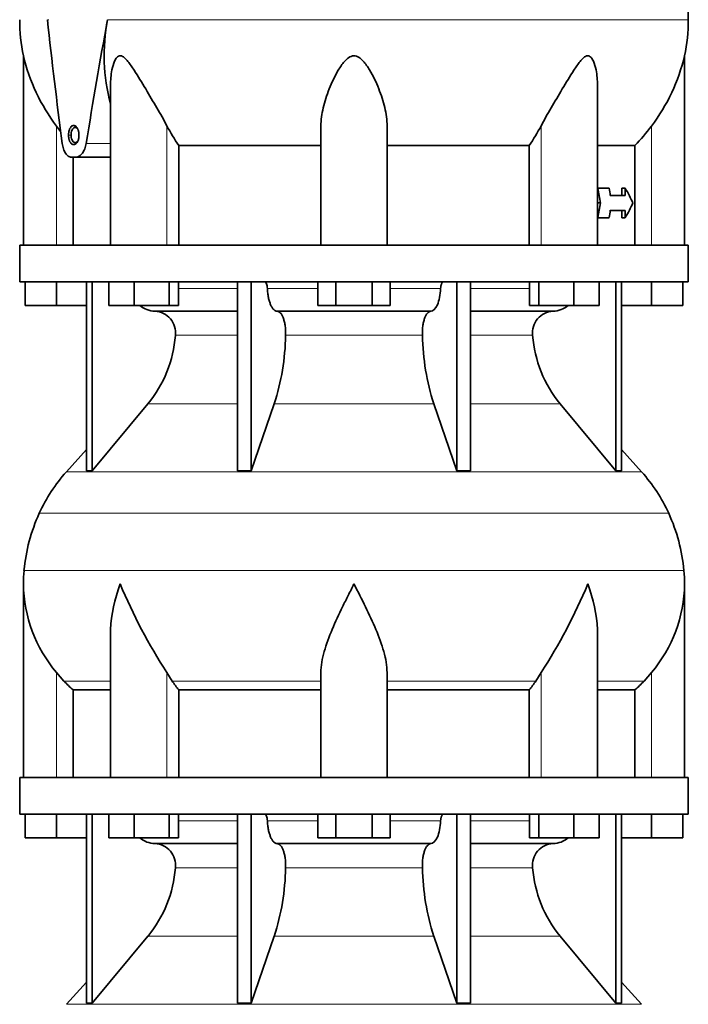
# Model space of a CAD drawing. Header units: millimetres. Extents: x 150 to 747, y -659 to 1200.
# Tile 12 of 13: x 494 to 676, y 475 to 744. Entities that reach past the tile are written whole.
import ezdxf

# ---------------------------------------------------------------- set-up
doc = ezdxf.new("R2010")
doc.units = ezdxf.units.MM
doc.layers.add('VSI134_DIFFUSORE', color=7, linetype='Continuous')
doc.layers.add('VSI134_TESTATA', color=7, linetype='Continuous')

# ---------------------------------------------------------------- blocks, each defined once
blk = doc.blocks.new('SE3')
at = {"layer": 'VSI134_DIFFUSORE', "color": 7, "linetype": 'Continuous', "lineweight": 35}
for p, q in [((675.53, 682.18), (493.53, 682.18)), ((493.53, 682.18), (493.53, 672.18)), ((675.53, 672.18), (675.53, 682.18)), ((493.53, 672.18), (675.53, 672.18)), ((495.03, 665.78), (495.03, 672.18)), ((495.03, 665.78), (495.03, 672.18)), ((503.53, 665.78), (503.53, 672.18)), ((511.7, 672.18), (511.7, 620.73)), ((513.23, 672.18), (513.23, 620.73)), ((517.78, 665.78), (517.78, 672.18)), ((524.72, 665.78), (524.72, 672.18)), ((534.2, 665.78), (534.2, 672.18)), ((536.74, 665.78), (536.74, 672.18)), ((552.83, 672.18), (552.83, 620.73)), ((556.53, 672.18), (556.53, 620.73)), ((574.72, 665.78), (574.72, 672.18)), ((579.62, 665.78), (579.62, 672.18)), ((589.44, 665.78), (589.44, 672.18)), ((594.35, 665.78), (594.35, 672.18)), ((612.53, 672.18), (612.53, 620.73)), ((616.23, 672.18), (616.23, 620.73)), ((632.33, 665.78), (632.33, 672.18)), ((634.87, 665.78), (634.87, 672.18)), ((644.35, 665.78), (644.35, 672.18)), ((651.29, 665.78), (651.29, 672.18)), ((655.83, 672.18), (655.83, 620.73)), ((657.36, 672.18), (657.36, 620.73)), ((665.53, 665.78), (665.53, 672.18)), ((674.03, 665.78), (674.03, 672.18)), ((503.53, 665.78), (495.03, 665.78)), ((511.7, 665.78), (503.53, 665.78)), ((524.72, 665.78), (517.78, 665.78)), ((534.2, 665.78), (524.72, 665.78)), ((536.74, 665.78), (534.2, 665.78)), ((579.62, 665.78), (574.72, 665.78)), ((589.44, 665.78), (579.62, 665.78)), ((594.35, 665.78), (589.44, 665.78)), ((634.87, 665.78), (632.33, 665.78)), ((644.35, 665.78), (634.87, 665.78)), ((651.29, 665.78), (644.35, 665.78)), ((665.53, 665.78), (657.36, 665.78)), ((674.03, 665.78), (665.53, 665.78)), ((530.36, 664.18), (552.83, 664.18)), ((563.62, 664.18), (605.44, 664.18)), ((616.23, 664.18), (638.71, 664.18)), ((513.23, 620.73), (528.39, 638.94)), ((556.53, 620.73), (562.81, 638.94)), ((606.26, 638.94), (612.53, 620.73)), ((640.67, 638.94), (655.83, 620.73)), ((511.7, 626.5), (506.23, 620.43)), ((662.83, 620.43), (657.36, 626.5)), ((511.7, 620.73), (513.23, 620.73)), ((552.83, 620.73), (556.53, 620.73)), ((612.53, 620.73), (616.23, 620.73)), ((655.83, 620.73), (657.36, 620.73)), ((494.53, 589.92), (494.53, 537.18)), ((674.53, 537.18), (674.53, 589.92)), ((518.26, 576.54), (518.26, 537.18)), ((650.81, 537.18), (650.81, 576.54)), ((505.54, 563.48), (503.53, 565.78)), ((535.04, 563.48), (533.62, 565.78)), ((575.53, 537.18), (575.53, 565.78)), ((593.53, 537.18), (593.53, 565.78)), ((635.44, 565.78), (634.02, 563.48)), ((665.53, 565.78), (663.52, 563.48)), ((508.06, 561.04), (518.26, 561.04)), ((508.06, 537.18), (508.06, 561.04)), ((536.82, 561.04), (575.53, 561.04)), ((536.82, 537.18), (536.82, 561.04)), ((593.53, 561.04), (632.24, 561.04)), ((632.24, 561.04), (632.24, 537.18)), ((650.81, 561.04), (661, 561.04)), ((661, 561.04), (661, 537.18)), ((675.53, 537.18), (493.53, 537.18)), ((493.53, 537.18), (493.53, 527.18)), ((675.53, 527.18), (675.53, 537.18)), ((493.53, 527.18), (675.53, 527.18)), ((495.03, 520.78), (495.03, 527.18)), ((495.03, 520.78), (495.03, 527.18)), ((503.53, 520.78), (503.53, 527.18)), ((511.7, 527.18), (511.7, 475.73)), ((513.23, 527.18), (513.23, 475.73)), ((517.78, 520.78), (517.78, 527.18)), ((524.72, 520.78), (524.72, 527.18)), ((534.2, 520.78), (534.2, 527.18)), ((536.74, 520.78), (536.74, 527.18)), ((552.83, 527.18), (552.83, 475.73)), ((556.53, 527.18), (556.53, 475.73)), ((574.72, 520.78), (574.72, 527.18)), ((579.62, 520.78), (579.62, 527.18)), ((589.44, 520.78), (589.44, 527.18)), ((594.35, 520.78), (594.35, 527.18)), ((612.53, 527.18), (612.53, 475.73)), ((616.23, 527.18), (616.23, 475.73)), ((632.33, 520.78), (632.33, 527.18)), ((634.87, 520.78), (634.87, 527.18)), ((644.35, 520.78), (644.35, 527.18)), ((651.29, 520.78), (651.29, 527.18)), ((655.83, 527.18), (655.83, 475.73)), ((657.36, 527.18), (657.36, 475.73)), ((665.53, 520.78), (665.53, 527.18)), ((674.03, 520.78), (674.03, 527.18)), ((503.53, 520.78), (495.03, 520.78)), ((511.7, 520.78), (503.53, 520.78)), ((524.72, 520.78), (517.78, 520.78)), ((534.2, 520.78), (524.72, 520.78)), ((536.74, 520.78), (534.2, 520.78)), ((579.62, 520.78), (574.72, 520.78)), ((589.44, 520.78), (579.62, 520.78)), ((594.35, 520.78), (589.44, 520.78)), ((634.87, 520.78), (632.33, 520.78)), ((644.35, 520.78), (634.87, 520.78)), ((651.29, 520.78), (644.35, 520.78)), ((665.53, 520.78), (657.36, 520.78)), ((674.03, 520.78), (665.53, 520.78)), ((530.36, 519.18), (552.83, 519.18)), ((563.62, 519.18), (605.44, 519.18)), ((616.23, 519.18), (638.71, 519.18)), ((513.23, 475.73), (528.39, 493.94)), ((556.53, 475.73), (562.81, 493.94)), ((606.26, 493.94), (612.53, 475.73)), ((640.67, 493.94), (655.83, 475.73)), ((511.7, 481.5), (506.23, 475.43)), ((662.83, 475.43), (657.36, 481.5)), ((511.7, 475.73), (513.23, 475.73)), ((552.83, 475.73), (556.53, 475.73)), ((612.53, 475.73), (616.23, 475.73)), ((655.83, 475.73), (657.36, 475.73))]:
    blk.add_line(p, q, dxfattribs=at)
at = {"layer": 'VSI134_DIFFUSORE', "color": 4, "linetype": 'Continuous', "lineweight": 9}
for p, q in [((536.74, 670.41), (552.83, 670.41)), ((560.96, 670.41), (574.72, 670.41)), ((594.35, 670.41), (608.1, 670.41)), ((616.23, 670.41), (632.33, 670.41)), ((552.83, 657.64), (535.9, 657.64)), ((603.14, 657.64), (565.92, 657.64)), ((633.16, 657.64), (616.23, 657.64)), ((528.39, 638.94), (552.83, 638.94)), ((562.81, 638.94), (606.26, 638.94)), ((616.23, 638.94), (640.67, 638.94)), ((506.23, 620.43), (662.83, 620.43)), ((670.2, 609.17), (498.86, 609.17)), ((494.7, 593.54), (674.36, 593.54)), ((503.53, 537.18), (503.53, 565.78)), ((518.26, 563.48), (505.54, 563.48)), ((533.62, 537.18), (533.62, 565.78)), ((575.53, 563.48), (535.04, 563.48)), ((593.53, 563.48), (634.02, 563.48)), ((635.44, 537.18), (635.44, 565.78)), ((650.81, 563.48), (663.52, 563.48)), ((665.53, 537.18), (665.53, 565.78)), ((536.74, 525.41), (552.83, 525.41)), ((560.96, 525.41), (574.72, 525.41)), ((594.35, 525.41), (608.1, 525.41)), ((616.23, 525.41), (632.33, 525.41)), ((552.83, 512.64), (535.9, 512.64)), ((603.14, 512.64), (565.92, 512.64)), ((633.16, 512.64), (616.23, 512.64)), ((528.39, 493.94), (552.83, 493.94)), ((562.81, 493.94), (606.26, 493.94)), ((616.23, 493.94), (640.67, 493.94)), ((506.23, 475.43), (662.83, 475.43))]:
    blk.add_line(p, q, dxfattribs=at)
at = {"layer": 'VSI134_DIFFUSORE', "color": 7, "linetype": 'Continuous', "lineweight": 35}
for centre, radius, start, end in [((530.59, 670.86), 6.68, 229.5852, 268.0094), ((638.47, 670.86), 6.68, 271.9979, 310.3729), ((530.07, 658.32), 5.87, 353.3223, 87.2173), ((638.97, 658.34), 5.85, 92.5772, 186.8833), ((502.6, 660.16), 33.4, 320.5472, 355.6594), ((500.96, 658.84), 64.97, 342.1602, 358.9354), ((669.61, 659.09), 66.48, 181.2569, 197.6475), ((666.57, 660.21), 33.51, 184.3996, 219.3938), ((538.93, 590.98), 44, 138, 155.5912), ((630.13, 590.98), 44, 24.4088, 42), ((543.48, 588.92), 49, 155.5912, 174.5826), ((625.58, 588.92), 49, 5.4174, 24.4088), ((533.03, 589.91), 38.5, 174.5826, 180.0014), ((636.03, 589.91), 38.5, 359.9671, 5.4174), ((533.22, 590.59), 38.7, 181.0158, 219.8906), ((659.21, 647.44), 149.81, 202.5842, 213.0334), ((509.85, 647.44), 149.81, 326.9666, 337.4158), ((635.84, 590.59), 38.7, 320.1094, 358.9842), ((568.16, 585.7), 39.88, 213.8582, 218.2062), ((600.91, 585.7), 39.88, 321.7938, 326.1418), ((530.59, 525.86), 6.68, 229.5852, 268.0094), ((638.47, 525.86), 6.68, 271.9979, 310.3729), ((530.07, 513.32), 5.87, 353.3223, 87.2173), ((638.97, 513.34), 5.85, 92.5772, 186.8833), ((502.6, 515.16), 33.4, 320.5472, 355.6594), ((500.96, 513.84), 64.97, 342.1602, 358.9354), ((669.61, 514.09), 66.48, 181.2569, 197.6475), ((666.57, 515.21), 33.51, 184.3996, 219.3938)]:
    blk.add_arc(centre, radius, start, end, dxfattribs=at)
for points, knots in [([(560.2, 672.18), (560.24, 672.18), (560.29, 672.17), (560.38, 672.13), (560.43, 672.1), (560.56, 671.97), (560.64, 671.84), (560.78, 671.51), (560.84, 671.32), (560.92, 670.89), (560.95, 670.65), (560.96, 670.41)], [0, 0, 0, 0, 0.125, 0.125, 0.25, 0.25, 0.5, 0.5, 0.75, 0.75, 1, 1, 1, 1]), ([(608.1, 670.41), (608.11, 670.65), (608.14, 670.88), (608.21, 671.21), (608.23, 671.31), (608.29, 671.5), (608.32, 671.59), (608.39, 671.76), (608.43, 671.83), (608.51, 671.95), (608.55, 672.01), (608.64, 672.1), (608.68, 672.13), (608.77, 672.17), (608.82, 672.18), (608.87, 672.18)], [0, 0, 0, 0, 0.25, 0.25, 0.375, 0.375, 0.5, 0.5, 0.625, 0.625, 0.75, 0.75, 0.875, 0.875, 1, 1, 1, 1]), ([(563.62, 664.18), (563.46, 664.18), (563.3, 664.22), (563.06, 664.34), (562.98, 664.39), (562.82, 664.5), (562.74, 664.57), (562.52, 664.79), (562.37, 664.98), (562.09, 665.43), (561.96, 665.68), (561.72, 666.24), (561.61, 666.56), (561.4, 667.23), (561.32, 667.59), (561.17, 668.34), (561.11, 668.74), (561.01, 669.56), (560.98, 669.98), (560.96, 670.41)], [0, 0, 0, 0, 0.125, 0.125, 0.1875, 0.1875, 0.25, 0.25, 0.375, 0.375, 0.5, 0.5, 0.625, 0.625, 0.75, 0.75, 0.875, 0.875, 1, 1, 1, 1]), ([(608.1, 670.41), (608.03, 668.7), (607.71, 667.1), (606.74, 664.83), (606.09, 664.18), (605.44, 664.18)], [0, 0, 0, 0, 0.5, 0.5, 1, 1, 1, 1]), ([(563.62, 664.18), (563.7, 664.18), (563.78, 664.17), (563.94, 664.13), (564.02, 664.1), (564.25, 663.97), (564.4, 663.84), (564.7, 663.5), (564.84, 663.3), (565.03, 662.94), (565.09, 662.81), (565.21, 662.53), (565.27, 662.38), (565.43, 661.92), (565.52, 661.59), (565.65, 661.05), (565.68, 660.87), (565.75, 660.49), (565.78, 660.3), (565.86, 659.71), (565.89, 659.3), (565.93, 658.47), (565.93, 658.05), (565.92, 657.64)], [0, 0, 0, 0, 0.0625, 0.0625, 0.125, 0.125, 0.25, 0.25, 0.375, 0.375, 0.4375, 0.4375, 0.5, 0.5, 0.625, 0.625, 0.6875, 0.6875, 0.75, 0.75, 0.875, 0.875, 1, 1, 1, 1]), ([(603.14, 657.64), (603.13, 658.05), (603.13, 658.47), (603.16, 659.09), (603.17, 659.29), (603.21, 659.7), (603.23, 659.9), (603.31, 660.49), (603.37, 660.87), (603.5, 661.41), (603.54, 661.58), (603.64, 661.92), (603.74, 662.24), (603.85, 662.53), (603.97, 662.8), (604.03, 662.94), (604.23, 663.3), (604.37, 663.51), (604.66, 663.84), (604.81, 663.97), (605.12, 664.14), (605.28, 664.18), (605.44, 664.18)], [0, 0, 0, 0, 0.125, 0.125, 0.1875, 0.1875, 0.25, 0.25, 0.375, 0.375, 0.4375, 0.4375, 0.5, 0.5625, 0.5625, 0.625, 0.625, 0.75, 0.75, 0.875, 0.875, 1, 1, 1, 1]), ([(518.26, 576.53), (518.26, 576.85), (518.26, 577.18), (518.41, 581.55), (519.4, 585.76), (520.89, 589.91)], [0.4601729, 0.4601729, 0.4601729, 0.4601729, 0.5, 0.5, 1, 1, 1, 1]), ([(575.53, 565.78), (575.53, 567.61), (575.89, 569.55), (576.99, 573.49), (577.73, 575.5), (579.45, 579.6), (580.41, 581.64), (581.91, 584.72), (582.43, 585.75), (583.47, 587.82), (584.01, 588.88), (584.53, 589.91)], [0, 0, 0, 0, 0.25, 0.25, 0.5, 0.5, 0.75, 0.75, 0.875, 0.875, 1, 1, 1, 1]), ([(593.53, 565.78), (593.53, 567.61), (593.18, 569.51), (592.08, 573.47), (591.34, 575.48), (588.8, 581.55), (586.65, 585.76), (584.53, 589.91)], [0, 0, 0, 0, 0.25, 0.25, 0.5, 0.5, 1, 1, 1, 1]), ([(650.81, 576.53), (650.81, 576.85), (650.8, 577.18), (650.65, 581.55), (649.67, 585.76), (648.17, 589.91)], [0.4601729, 0.4601729, 0.4601729, 0.4601729, 0.5, 0.5, 1, 1, 1, 1]), ([(560.2, 527.18), (560.24, 527.18), (560.29, 527.17), (560.38, 527.13), (560.43, 527.1), (560.56, 526.97), (560.64, 526.84), (560.78, 526.51), (560.84, 526.32), (560.92, 525.89), (560.95, 525.65), (560.96, 525.41)], [0, 0, 0, 0, 0.125, 0.125, 0.25, 0.25, 0.5, 0.5, 0.75, 0.75, 1, 1, 1, 1]), ([(608.1, 525.41), (608.11, 525.65), (608.14, 525.88), (608.21, 526.21), (608.23, 526.31), (608.29, 526.5), (608.32, 526.59), (608.39, 526.76), (608.43, 526.83), (608.51, 526.95), (608.55, 527.01), (608.64, 527.1), (608.68, 527.13), (608.77, 527.17), (608.82, 527.18), (608.87, 527.18)], [0, 0, 0, 0, 0.25, 0.25, 0.375, 0.375, 0.5, 0.5, 0.625, 0.625, 0.75, 0.75, 0.875, 0.875, 1, 1, 1, 1]), ([(563.62, 519.18), (563.46, 519.18), (563.3, 519.22), (563.06, 519.34), (562.98, 519.39), (562.82, 519.5), (562.74, 519.57), (562.52, 519.79), (562.37, 519.98), (562.09, 520.43), (561.96, 520.68), (561.72, 521.24), (561.61, 521.56), (561.4, 522.23), (561.32, 522.59), (561.17, 523.34), (561.11, 523.74), (561.01, 524.56), (560.98, 524.98), (560.96, 525.41)], [0, 0, 0, 0, 0.125, 0.125, 0.1875, 0.1875, 0.25, 0.25, 0.375, 0.375, 0.5, 0.5, 0.625, 0.625, 0.75, 0.75, 0.875, 0.875, 1, 1, 1, 1]), ([(608.1, 525.41), (608.03, 523.7), (607.71, 522.1), (606.74, 519.83), (606.09, 519.18), (605.44, 519.18)], [0, 0, 0, 0, 0.5, 0.5, 1, 1, 1, 1]), ([(563.62, 519.18), (563.7, 519.18), (563.78, 519.17), (563.94, 519.13), (564.02, 519.1), (564.25, 518.97), (564.4, 518.84), (564.7, 518.5), (564.84, 518.3), (565.03, 517.94), (565.09, 517.81), (565.21, 517.53), (565.27, 517.38), (565.43, 516.92), (565.52, 516.59), (565.65, 516.05), (565.68, 515.87), (565.75, 515.49), (565.78, 515.3), (565.86, 514.71), (565.89, 514.3), (565.93, 513.47), (565.93, 513.05), (565.92, 512.64)], [0, 0, 0, 0, 0.0625, 0.0625, 0.125, 0.125, 0.25, 0.25, 0.375, 0.375, 0.4375, 0.4375, 0.5, 0.5, 0.625, 0.625, 0.6875, 0.6875, 0.75, 0.75, 0.875, 0.875, 1, 1, 1, 1]), ([(603.14, 512.64), (603.13, 513.05), (603.13, 513.47), (603.16, 514.09), (603.17, 514.29), (603.21, 514.7), (603.23, 514.9), (603.31, 515.49), (603.37, 515.87), (603.5, 516.41), (603.54, 516.58), (603.64, 516.92), (603.74, 517.24), (603.85, 517.53), (603.97, 517.8), (604.03, 517.94), (604.23, 518.3), (604.37, 518.51), (604.66, 518.84), (604.81, 518.97), (605.12, 519.14), (605.28, 519.18), (605.44, 519.18)], [0, 0, 0, 0, 0.125, 0.125, 0.1875, 0.1875, 0.25, 0.25, 0.375, 0.375, 0.4375, 0.4375, 0.5, 0.5625, 0.5625, 0.625, 0.625, 0.75, 0.75, 0.875, 0.875, 1, 1, 1, 1])]:
    blk.add_open_spline(points, degree=3, knots=knots, dxfattribs=at)
for points in [[(508.06, 561.04), (507.19, 561.82), (506.35, 562.64), (505.54, 563.48)], [(663.52, 563.48), (662.71, 562.64), (661.87, 561.82), (661, 561.04)]]:
    blk.add_open_spline(points, degree=3, dxfattribs=at)
at = {"layer": 'VSI134_TESTATA', "color": 7, "linetype": 'Continuous', "lineweight": 35}
for p, q in [((675.52, 743.6), (675.46, 750.32)), ((494.53, 733.77), (494.53, 682.18)), ((674.53, 682.18), (674.53, 733.77)), ((518.26, 725.69), (518.26, 682.18)), ((650.81, 682.18), (650.81, 725.69)), ((575.53, 682.18), (575.53, 714.65)), ((593.53, 682.18), (593.53, 714.65)), ((536.82, 709.37), (575.53, 709.37)), ((536.82, 682.18), (536.82, 709.37)), ((593.53, 709.37), (632.24, 709.37)), ((632.24, 709.37), (632.24, 682.18)), ((650.81, 709.37), (661, 709.37)), ((661, 709.37), (661, 682.18)), ((508.85, 706.18), (507.59, 706.18)), ((508.06, 682.18), (508.06, 706.18)), ((508.85, 706.18), (518.26, 706.18)), ((650.81, 697.68), (650.88, 697.68)), ((653.97, 697.68), (650.88, 697.68)), ((657.43, 695.68), (657.43, 697.68)), ((657.43, 697.68), (658.36, 697.68)), ((658.36, 697.68), (658.36, 695.68)), ((658.36, 695.68), (654.3, 695.68)), ((650.81, 693.68), (651.64, 693.68)), ((650.81, 689.68), (650.88, 689.68)), ((653.97, 689.68), (650.88, 689.68)), ((658.36, 691.68), (654.3, 691.68)), ((657.43, 689.68), (657.43, 691.68)), ((657.43, 689.68), (658.36, 689.68)), ((658.36, 691.68), (658.36, 689.68))]:
    blk.add_line(p, q, dxfattribs=at)
at = {"layer": 'VSI134_TESTATA', "color": 4, "linetype": 'Continuous', "lineweight": 9}
for p, q in [((501.08, 743.6), (501.44, 743.61)), ((518.63, 743.6), (517.44, 743.6)), ((518.63, 743.6), (675.53, 743.6)), ((503.53, 682.18), (503.53, 714.65)), ((533.62, 682.18), (533.62, 714.65)), ((635.44, 682.18), (635.44, 714.65)), ((665.53, 682.18), (665.53, 714.65)), ((506.82, 712.18), (507.52, 712.18)), ((511.64, 709.89), (518.26, 709.89))]:
    blk.add_line(p, q, dxfattribs=at)
at = {"layer": 'VSI134_TESTATA', "color": 7, "linetype": 'Continuous', "lineweight": 35}
for centre, radius, start, end in [((542.39, 743.6), 48.86, 179.997, 191.6158), ((567.84, 733.87), 51.33, 169.0652, 194.946), ((626.67, 743.6), 48.86, 348.3841, 359.9992), ((544.79, 745.75), 51.67, 193.411, 217.0092), ((624.27, 745.75), 51.67, 322.9908, 346.589), ((576.42, 736.97), 48.27, 207.5442, 214.882), ((592.66, 736.96), 48.25, 325.1162, 332.4576)]:
    blk.add_arc(centre, radius, start, end, dxfattribs=at)
for centre, major_axis, ratio, start_param, end_param in [((584.53, 687.52), (-52.11, 339.42), 0.219797, 1.371178, 1.471162), ((584.53, 687.52), (52.11, 339.42), 0.219797, 1.438638, 1.538622), ((59.06, 663.99), (445.66, -468.57), 0.868163, 0.929446, 0.936037), ((45.25, 680.59), (455.99, -479.52), 0.868157, 0.904938, 0.908156), ((584.53, 700.35), (77.41, -20.53), 0.467437, 0.355072, 0.451875), ((59.06, 723.37), (445.65, 468.57), 0.868163, -0.936043, -0.929452), ((584.53, 687.02), (77.41, 20.53), 0.467437, -0.451875, -0.355072), ((45.17, 706.77), (456.13, 479.47), 0.86817, -0.907936, -0.904719)]:
    blk.add_ellipse(centre, major_axis=major_axis, ratio=ratio, start_param=start_param, end_param=end_param, dxfattribs=at)
for points, knots in [([(518.26, 725.69), (518.25, 727.12), (518.37, 728.54), (518.82, 730.77), (519.04, 731.59), (519.54, 732.69), (519.74, 733.04), (520.25, 733.59), (520.57, 733.78), (521.3, 733.75), (521.67, 733.54), (522.36, 732.97), (522.67, 732.62), (523.58, 731.5), (524.13, 730.68), (525.75, 728.19), (526.8, 726.45), (528.85, 723.02), (529.86, 721.32), (531.82, 717.95), (532.78, 716.26), (533.62, 714.65)], [0.2714706, 0.2714706, 0.2714706, 0.2714706, 0.375, 0.375, 0.4375, 0.4375, 0.46875, 0.46875, 0.5, 0.5, 0.53125, 0.53125, 0.5625, 0.5625, 0.625, 0.625, 0.75, 0.75, 0.875, 0.875, 1, 1, 1, 1]), ([(593.53, 714.65), (593.53, 716.29), (593.3, 717.95), (592.51, 721.35), (591.94, 723.09), (590.57, 726.53), (589.77, 728.26), (588.25, 730.77), (587.69, 731.6), (586.69, 732.7), (586.33, 733.05), (585.47, 733.6), (584.98, 733.78), (583.95, 733.75), (583.47, 733.54), (582.64, 732.96), (582.28, 732.61), (581.3, 731.5), (580.75, 730.67), (579.27, 728.19), (578.47, 726.47), (577.09, 723.01), (576.55, 721.31), (575.77, 717.95), (575.53, 716.27), (575.53, 714.65)], [0, 0, 0, 0, 0.125, 0.125, 0.25, 0.25, 0.375, 0.375, 0.4375, 0.4375, 0.46875, 0.46875, 0.5, 0.5, 0.53125, 0.53125, 0.5625, 0.5625, 0.625, 0.625, 0.75, 0.75, 0.875, 0.875, 1, 1, 1, 1]), ([(650.81, 725.69), (650.81, 727.12), (650.69, 728.54), (650.25, 730.77), (650.02, 731.6), (649.52, 732.7), (649.32, 733.05), (648.81, 733.6), (648.49, 733.78), (647.76, 733.75), (647.38, 733.54), (646.7, 732.96), (646.38, 732.61), (645.48, 731.5), (644.92, 730.67), (643.31, 728.19), (642.28, 726.47), (640.2, 723.01), (639.19, 721.31), (637.24, 717.95), (636.29, 716.27), (635.44, 714.65)], [0.2712662, 0.2712662, 0.2712662, 0.2712662, 0.375, 0.375, 0.4375, 0.4375, 0.46875, 0.46875, 0.5, 0.5, 0.53125, 0.53125, 0.5625, 0.5625, 0.625, 0.625, 0.75, 0.75, 0.875, 0.875, 1, 1, 1, 1]), ([(506.82, 712.18), (506.82, 712.23), (506.82, 712.31), (506.83, 712.44), (506.83, 712.56), (506.85, 712.73), (506.88, 712.94), (506.94, 713.26), (507.04, 713.64), (507.22, 714.04), (507.43, 714.36), (507.67, 714.6), (507.94, 714.75), (508.22, 714.8), (508.5, 714.75), (508.78, 714.59), (509.03, 714.35), (509.22, 714.07), (509.35, 713.81), (509.43, 713.6), (509.5, 713.38), (509.57, 713.12), (509.62, 712.84), (509.66, 712.51), (509.67, 712.29), (509.67, 712.18)], [0, 0, 0, 0, 0.015529, 0.031061, 0.046634, 0.062286, 0.093574, 0.124778, 0.187255, 0.249886, 0.312707, 0.375618, 0.438647, 0.501816, 0.564875, 0.627704, 0.690659, 0.753928, 0.785507, 0.817229, 0.848504, 0.879754, 0.91981, 0.95967, 1, 1, 1, 1]), ([(507.52, 712.18), (507.52, 712.43), (507.56, 712.92), (507.76, 713.56), (508.06, 714.04), (508.43, 714.3), (508.84, 714.29), (509.12, 714.1), (509.26, 713.95), (509.28, 713.93)], [0, 0, 0, 0, 0.1111111, 0.2222222, 0.3333333, 0.4444444, 0.5555556, 0.6666667, 0.6848016, 0.6848016, 0.6848016, 0.6848016]), ([(509.67, 712.18), (509.67, 712.14), (509.67, 712.06), (509.66, 711.93), (509.65, 711.8), (509.64, 711.63), (509.61, 711.43), (509.54, 711.11), (509.43, 710.73), (509.24, 710.33), (509.02, 710), (508.76, 709.76), (508.49, 709.61), (508.2, 709.57), (507.92, 709.62), (507.66, 709.77), (507.42, 710.02), (507.24, 710.3), (507.12, 710.56), (507.04, 710.77), (506.97, 710.99), (506.91, 711.24), (506.86, 711.53), (506.83, 711.85), (506.82, 712.07), (506.82, 712.18)], [0, 0, 0, 0, 0.015529, 0.031061, 0.046634, 0.062286, 0.093574, 0.124778, 0.187254, 0.249885, 0.312705, 0.375618, 0.438648, 0.501817, 0.564876, 0.627705, 0.690661, 0.753931, 0.78551, 0.817232, 0.848506, 0.879756, 0.919811, 0.959671, 1, 1, 1, 1]), ([(509.27, 710.43), (509.25, 710.41), (509.11, 710.26), (508.83, 710.07), (508.42, 710.08), (508.05, 710.34), (507.75, 710.83), (507.56, 711.49), (507.52, 711.95), (507.52, 712.18)], [0.3134508, 0.3134508, 0.3134508, 0.3134508, 0.3333333, 0.4444444, 0.5555556, 0.6666667, 0.7777778, 0.8888889, 1, 1, 1, 1]), ([(507.59, 706.18), (507.29, 706.18), (507.01, 706.27), (506.47, 706.63), (506.22, 706.88), (505.89, 707.38), (505.79, 707.57), (505.6, 707.96), (505.52, 708.18), (505.37, 708.63), (505.3, 708.87), (505.19, 709.37), (505.15, 709.62), (505.11, 709.89)], [0, 0, 0, 0, 0.25, 0.25, 0.5, 0.5, 0.625, 0.625, 0.75, 0.75, 0.875, 0.875, 1, 1, 1, 1]), ([(511.64, 709.89), (511.6, 709.63), (511.54, 709.37), (511.41, 708.87), (511.33, 708.63), (511.15, 708.18), (511.05, 707.96), (510.83, 707.57), (510.71, 707.38), (510.46, 707.05), (510.33, 706.9), (510.05, 706.65), (509.91, 706.54), (509.61, 706.36), (509.46, 706.3), (509.16, 706.21), (509.01, 706.18), (508.85, 706.18)], [0, 0, 0, 0, 0.125, 0.125, 0.25, 0.25, 0.375, 0.375, 0.5, 0.5, 0.625, 0.625, 0.75, 0.75, 0.875, 0.875, 1, 1, 1, 1])]:
    blk.add_open_spline(points, degree=3, knots=knots, dxfattribs=at)
for points in [[(504.68, 713.16), (504.29, 713.65), (503.91, 714.15), (503.53, 714.65)], [(665.53, 714.65), (664.14, 712.77), (662.63, 711.01), (661, 709.37)]]:
    blk.add_open_spline(points, degree=3, dxfattribs=at)

msp = doc.modelspace()

# ---------------------------------------------------------------- block references
msp.add_blockref('SE3', (0, 0))

doc.saveas('drawing.dxf')
